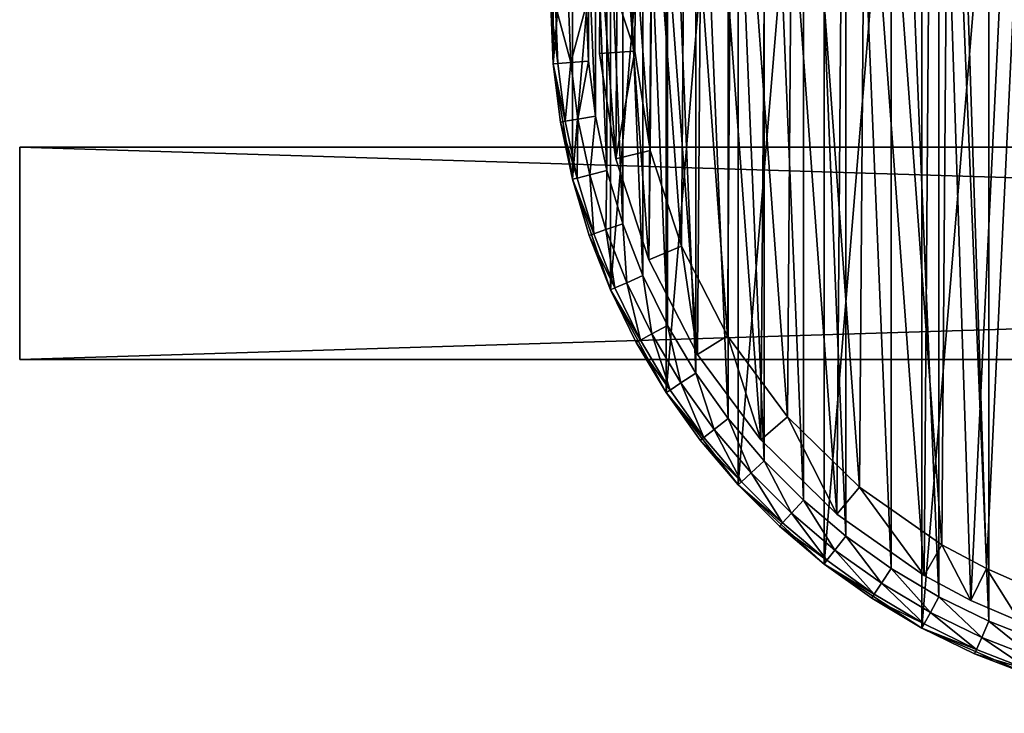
# Model space of a CAD drawing. Header units: millimetres. Extents: x 2 to 392, y -79 to 45.
# Tile 1 of 14: x 2 to 58, y -51 to -12. Entities that reach past the tile are written whole.
import ezdxf

# ---------------------------------------------------------------- set-up
doc = ezdxf.new("R2010")
doc.units = ezdxf.units.MM
doc.header["$LTSCALE"] = 25.4
doc.layers.get('0').update_dxf_attribs({"true_color": 0xff5454})

# ---------------------------------------------------------------- blocks, each defined once
blk = doc.blocks.new('PILLS-II-8264.STL')
at = {"color": 250, "true_color": 0x262626}
mesh = blk.add_polyface(dxfattribs=at)
corners = [(33.424, -1.131, 7.876), (32.337, -14.253, 7.876), (32.337, -7.647, 7.876), (33.424, -20.769, 7.876), (35.569, 5.118, 7.876), (35.569, -27.018, 7.876), (38.713, 10.928, 7.876), (38.713, -32.828, 7.876), (42.771, 16.141, 7.876), (42.771, -38.041, 7.876), (47.631, 20.616, 7.876), (47.631, -42.516, 7.876), (53.162, 24.229, 7.876), (53.162, -46.129, 7.876), (59.212, 26.883, 7.876), (59.212, -48.783, 7.876), (65.616, 28.504, 7.876), (65.616, -50.404, 7.876), (72.2, 29.05, 7.876), (72.2, -50.95, 7.876), (78.784, 28.504, 7.876), (78.784, -50.404, 7.876), (85.188, 26.883, 7.876), (85.188, -48.783, 7.876), (91.238, 24.229, 7.876), (91.238, -46.129, 7.876), (96.769, 20.616, 7.876), (96.769, -42.516, 7.876), (101.629, 16.141, 7.876), (101.629, -38.041, 7.876), (105.687, 10.928, 7.876), (105.687, -32.828, 7.876), (108.831, 5.118, 7.876), (108.831, -27.018, 7.876), (110.976, -1.131, 7.876), (110.976, -20.769, 7.876), (112.063, -7.647, 7.876), (112.063, -14.253, 7.876)]
mesh.append_faces([[corners[k] for k in face] for face in [(0, 1, 2), (35, 36, 37)]], dxfattribs={"vtx0": -1, "color": 250})
mesh.append_faces([[corners[k] for k in face] for face in [(1, 0, 3), (3, 4, 5), (5, 6, 7), (7, 8, 9), (9, 10, 11), (11, 12, 13), (13, 14, 15), (15, 16, 17), (17, 18, 19), (19, 20, 21), (21, 22, 23), (23, 24, 25), (25, 26, 27), (27, 28, 29), (29, 30, 31), (31, 32, 33), (33, 34, 35)]], dxfattribs={"vtx0": -1, "vtx1": -1, "color": 250})
mesh.append_faces([[corners[k] for k in face] for face in [(3, 0, 4), (5, 4, 6), (7, 6, 8), (9, 8, 10), (11, 10, 12), (13, 12, 14), (15, 14, 16), (17, 16, 18), (19, 18, 20), (21, 20, 22), (23, 22, 24), (25, 24, 26), (27, 26, 28), (29, 28, 30), (31, 30, 32), (33, 32, 34), (35, 34, 36)]], dxfattribs={"vtx0": -1, "vtx2": -1, "color": 250})
mesh = blk.add_polyface(dxfattribs=at)
corners = [(34.33, -14.088, 31.275), (34.33, -7.812, 31.275), (34.2, -10.95, 31.275), (34.718, -17.205, 31.275), (34.718, -4.695, 31.275), (35.363, -20.278, 31.275), (35.363, -1.622, 31.275), (36.259, -23.289, 31.275), (36.259, 1.389, 31.275), (37.401, -26.214, 31.275), (37.401, 4.314, 31.275), (38.78, -29.036, 31.275), (38.78, 7.136, 31.275), (40.388, -31.734, 31.275), (40.388, 9.834, 31.275), (42.213, -34.29, 31.275), (42.213, 12.39, 31.275), (44.242, -36.687, 31.275), (44.242, 14.787, 31.275), (46.463, -38.908, 31.275), (46.463, 17.008, 31.275), (48.86, -40.937, 31.275), (48.86, 19.037, 31.275), (51.416, -42.762, 31.275), (51.416, 20.862, 31.275), (54.114, -44.37, 31.275), (54.114, 22.47, 31.275), (56.936, -45.749, 31.275), (56.936, 23.849, 31.275), (59.861, -46.891, 31.275), (59.861, 24.991, 31.275), (62.872, -47.787, 31.275), (62.872, 25.887, 31.275), (65.945, -48.432, 31.275), (65.945, 26.532, 31.275), (69.062, -48.82, 31.275), (69.062, 26.92, 31.275), (72.2, -48.95, 31.275), (72.2, 27.05, 31.275), (75.338, -48.82, 31.275), (75.338, 26.92, 31.275), (78.455, -48.432, 31.275), (78.455, 26.532, 31.275), (81.528, -47.787, 31.275), (81.528, 25.887, 31.275), (84.539, -46.891, 31.275), (84.539, 24.991, 31.275), (87.464, -45.749, 31.275), (87.464, 23.849, 31.275), (90.286, -44.37, 31.275), (90.286, 22.47, 31.275), (92.984, -42.762, 31.275), (92.984, 20.862, 31.275), (95.54, -40.937, 31.275), (95.54, 19.037, 31.275), (97.937, -38.908, 31.275), (97.937, 17.008, 31.275), (100.158, -36.687, 31.275), (100.158, 14.787, 31.275), (102.187, -34.29, 31.275), (102.187, 12.39, 31.275), (104.012, -31.734, 31.275), (104.012, 9.834, 31.275), (105.62, -29.036, 31.275), (105.62, 7.136, 31.275), (106.999, -26.214, 31.275), (106.999, 4.314, 31.275), (108.141, -23.289, 31.275), (108.141, 1.389, 31.275), (109.037, -20.278, 31.275), (109.037, -1.622, 31.275), (109.682, -17.205, 31.275), (109.682, -4.695, 31.275), (110.07, -14.088, 31.275), (110.07, -7.812, 31.275), (110.2, -10.95, 31.275)]
mesh.append_faces([[corners[k] for k in face] for face in [(0, 1, 2), (74, 73, 75)]], dxfattribs={"vtx0": -1, "color": 250})
mesh.append_faces([[corners[k] for k in face] for face in [(1, 3, 4), (4, 5, 6), (6, 7, 8), (8, 9, 10), (10, 11, 12), (12, 13, 14), (14, 15, 16), (16, 17, 18), (18, 19, 20), (20, 21, 22), (22, 23, 24), (24, 25, 26), (26, 27, 28), (28, 29, 30), (30, 31, 32), (32, 33, 34), (34, 35, 36), (36, 37, 38), (38, 39, 40), (40, 41, 42), (42, 43, 44), (44, 45, 46), (46, 47, 48), (48, 49, 50), (50, 51, 52), (52, 53, 54), (54, 55, 56), (56, 57, 58), (58, 59, 60), (60, 61, 62), (62, 63, 64), (64, 65, 66), (66, 67, 68), (68, 69, 70), (70, 71, 72), (72, 73, 74)]], dxfattribs={"vtx0": -1, "vtx1": -1, "color": 250})
mesh.append_faces([[corners[k] for k in face] for face in [(1, 0, 3), (4, 3, 5), (6, 5, 7), (8, 7, 9), (10, 9, 11), (12, 11, 13), (14, 13, 15), (16, 15, 17), (18, 17, 19), (20, 19, 21), (22, 21, 23), (24, 23, 25), (26, 25, 27), (28, 27, 29), (30, 29, 31), (32, 31, 33), (34, 33, 35), (36, 35, 37), (38, 37, 39), (40, 39, 41), (42, 41, 43), (44, 43, 45), (46, 45, 47), (48, 47, 49), (50, 49, 51), (52, 51, 53), (54, 53, 55), (56, 55, 57), (58, 57, 59), (60, 59, 61), (62, 61, 63), (64, 63, 65), (66, 65, 67), (68, 67, 69), (70, 69, 71), (72, 71, 73)]], dxfattribs={"vtx0": -1, "vtx2": -1, "color": 250})
at = {"color": 7, "true_color": 0xffffff}
mesh = blk.add_polyface(dxfattribs=at)
corners = [(35.868, -19.61, 7.221), (34.995, -7.659, 7.221), (34.949, -13.67, 7.221), (36.005, -1.734, 7.221), (37.728, -25.326, 7.221), (37.952, 3.953, 7.221), (40.48, -30.67, 7.221), (40.786, 9.254, 7.221), (44.054, -35.503, 7.221), (44.434, 14.031, 7.221), (48.357, -39.7, 7.221), (48.801, 18.162, 7.221), (53.278, -43.152, 7.221), (53.773, 21.538, 7.221), (55.93, -44.57, 7.221), (59.223, 24.073, 7.221), (58.688, -45.77, 7.221), (64.449, -47.487, 7.221), (65.01, 25.701, 7.221), (70.41, -48.257, 7.221), (70.982, 26.38, 7.221), (76.418, -48.061, 7.221), (76.986, 26.092, 7.221), (82.316, -46.904, 7.221), (82.866, 24.845, 7.221), (87.953, -44.816, 7.221), (88.47, 22.67, 7.221), (93.181, -41.85, 7.221), (93.652, 19.625, 7.221), (97.866, -38.084, 7.221), (98.279, 15.788, 7.221), (101.886, -33.616, 7.221), (102.23, 11.258, 7.221), (105.138, -28.56, 7.221), (105.404, 6.153, 7.221), (107.536, -23.049, 7.221), (107.717, 0.606, 7.221), (109.019, -17.224, 7.221), (109.111, -5.241, 7.221), (109.549, -11.236, 7.221)]
mesh.append_faces([[corners[k] for k in face] for face in [(0, 1, 2), (38, 37, 39)]], dxfattribs={"vtx0": -1, "color": 7})
mesh.append_faces([[corners[k] for k in face] for face in [(1, 0, 3), (3, 4, 5), (5, 6, 7), (7, 8, 9), (9, 10, 11), (11, 12, 13), (13, 14, 15), (15, 17, 18), (18, 19, 20), (20, 21, 22), (22, 23, 24), (24, 25, 26), (26, 27, 28), (28, 29, 30), (30, 31, 32), (32, 33, 34), (34, 35, 36), (36, 37, 38)]], dxfattribs={"vtx0": -1, "vtx1": -1, "color": 7})
mesh.append_faces([[corners[k] for k in face] for face in [(3, 0, 4), (5, 4, 6), (7, 6, 8), (9, 8, 10), (11, 10, 12), (13, 12, 14), (15, 14, 16), (15, 16, 17), (18, 17, 19), (20, 19, 21), (22, 21, 23), (24, 23, 25), (26, 25, 27), (28, 27, 29), (30, 29, 31), (32, 31, 33), (34, 33, 35), (36, 35, 37)]], dxfattribs={"vtx0": -1, "vtx2": -1, "color": 7})
mesh = blk.add_polyface(dxfattribs=at)
corners = [(36.987, -7.836, 0.575), (37.813, -19.147, 0.575), (36.944, -13.524, 0.575), (37.943, -2.227, 0.575), (39.574, -24.556, 0.575), (39.786, 3.155, 0.575), (42.179, -29.614, 0.575), (42.468, 8.172, 0.575), (45.561, -34.188, 0.575), (45.921, 12.693, 0.575), (49.634, -38.16, 0.575), (50.054, 16.603, 0.575), (54.291, -41.428, 0.575), (54.76, 19.799, 0.575), (56.801, -42.77, 0.575), (59.918, 22.198, 0.575), (59.412, -43.906, 0.575), (64.864, -45.53, 0.575), (65.395, 23.739, 0.575), (70.506, -46.259, 0.575), (71.047, 24.381, 0.575), (76.192, -46.074, 0.575), (76.73, 24.109, 0.575), (81.775, -44.979, 0.575), (82.295, 22.928, 0.575), (87.109, -43.002, 0.575), (87.599, 20.87, 0.575), (92.058, -40.195, 0.575), (92.503, 17.988, 0.575), (96.492, -36.631, 0.575), (96.882, 14.356, 0.575), (100.297, -32.402, 0.575), (100.622, 10.069, 0.575), (103.374, -27.617, 0.575), (103.626, 5.238, 0.575), (105.644, -22.401, 0.575), (105.816, -0.013, 0.575), (107.048, -16.888, 0.575), (107.135, -5.547, 0.575), (107.549, -11.221, 0.575)]
mesh.append_faces([[corners[k] for k in face] for face in [(0, 1, 2), (37, 38, 39)]], dxfattribs={"vtx0": -1, "color": 7})
mesh.append_faces([[corners[k] for k in face] for face in [(1, 3, 4), (4, 5, 6), (6, 7, 8), (8, 9, 10), (10, 11, 12), (12, 13, 14), (14, 15, 16), (16, 15, 17), (17, 18, 19), (19, 20, 21), (21, 22, 23), (23, 24, 25), (25, 26, 27), (27, 28, 29), (29, 30, 31), (31, 32, 33), (33, 34, 35), (35, 36, 37)]], dxfattribs={"vtx0": -1, "vtx1": -1, "color": 7})
mesh.append_faces([[corners[k] for k in face] for face in [(1, 0, 3), (4, 3, 5), (6, 5, 7), (8, 7, 9), (10, 9, 11), (12, 11, 13), (14, 13, 15), (17, 15, 18), (19, 18, 20), (21, 20, 22), (23, 22, 24), (25, 24, 26), (27, 26, 28), (29, 28, 30), (31, 30, 32), (33, 32, 34), (35, 34, 36), (37, 36, 38)]], dxfattribs={"vtx0": -1, "vtx2": -1, "color": 7})
at = {"color": 250, "true_color": 0x262626}
mesh = blk.add_polyface(dxfattribs=at)
corners = [(32.337, -7.647, 7.876), (32.337, -14.253, 7.876), (32.2, -10.95, 29.275)]
mesh.append_faces([[corners[k] for k in face] for face in [(0, 1, 2)]], dxfattribs={"color": 250})
at = {"color": 7, "true_color": 0xffffff}
mesh = blk.add_polyface(dxfattribs=at)
corners = [(34.995, -7.659, 7.221), (34.949, -13.67, 2.575), (34.949, -13.67, 7.221), (34.995, -7.659, 2.575)]
mesh.append_faces([[corners[k] for k in face] for face in [(0, 1, 2), (1, 0, 3)]], dxfattribs={"vtx0": -1, "color": 7})
mesh = blk.add_polyface(dxfattribs=at)
corners = [(34.995, -7.659, 2.575), (36.944, -13.524, 0.575), (34.949, -13.67, 2.575), (36.987, -7.836, 0.575)]
mesh.append_faces([[corners[k] for k in face] for face in [(0, 1, 2), (1, 0, 3)]], dxfattribs={"vtx0": -1, "color": 7})
at = {"color": 250, "true_color": 0x262626}
mesh = blk.add_polyface(dxfattribs=at)
corners = [(32.2, -10.95, 29.275), (32.337, -14.253, 7.876), (32.337, -14.253, 29.275)]
mesh.append_faces([[corners[k] for k in face] for face in [(0, 1, 2)]], dxfattribs={"color": 250})
mesh = blk.add_polyface(dxfattribs=at)
corners = [(32.604, -14.231, 30.275), (32.2, -10.95, 29.275), (32.337, -14.253, 29.275), (32.468, -10.95, 30.275)]
mesh.append_faces([[corners[k] for k in face] for face in [(0, 1, 2), (1, 0, 3)]], dxfattribs={"vtx0": -1, "color": 250})
mesh = blk.add_polyface(dxfattribs=at)
corners = [(33.333, -14.171, 31.008), (32.468, -10.95, 30.275), (32.604, -14.231, 30.275), (33.2, -10.95, 31.008)]
mesh.append_faces([[corners[k] for k in face] for face in [(0, 1, 2), (1, 0, 3)]], dxfattribs={"vtx0": -1, "color": 250})
mesh = blk.add_polyface(dxfattribs=at)
corners = [(33.333, -14.171, 31.008), (34.2, -10.95, 31.275), (33.2, -10.95, 31.008), (34.33, -14.088, 31.275)]
mesh.append_faces([[corners[k] for k in face] for face in [(0, 1, 2), (1, 0, 3)]], dxfattribs={"vtx0": -1, "color": 250})
at = {"color": 7, "true_color": 0xffffff}
mesh = blk.add_polyface(dxfattribs=at)
corners = [(36.944, -13.524, 0.575), (35.868, -19.61, 2.575), (34.949, -13.67, 2.575), (37.813, -19.147, 0.575)]
mesh.append_faces([[corners[k] for k in face] for face in [(0, 1, 2), (1, 0, 3)]], dxfattribs={"vtx0": -1, "color": 7})
mesh = blk.add_polyface(dxfattribs=at)
corners = [(34.949, -13.67, 7.221), (35.868, -19.61, 2.575), (35.868, -19.61, 7.221), (34.949, -13.67, 2.575)]
mesh.append_faces([[corners[k] for k in face] for face in [(0, 1, 2), (1, 0, 3)]], dxfattribs={"vtx0": -1, "color": 7})
at = {"color": 250, "true_color": 0x262626}
mesh = blk.add_polyface(dxfattribs=at)
corners = [(33.01, -17.49, 30.275), (32.337, -14.253, 29.275), (32.746, -17.534, 29.275), (32.604, -14.231, 30.275)]
mesh.append_faces([[corners[k] for k in face] for face in [(0, 1, 2), (1, 0, 3)]], dxfattribs={"vtx0": -1, "color": 250})
mesh = blk.add_polyface(dxfattribs=at)
corners = [(32.337, -14.253, 7.876), (33.424, -20.769, 7.876), (32.746, -17.534, 29.275)]
mesh.append_faces([[corners[k] for k in face] for face in [(0, 1, 2)]], dxfattribs={"color": 250})
mesh = blk.add_polyface(dxfattribs=at)
corners = [(32.337, -14.253, 7.876), (32.746, -17.534, 29.275), (32.337, -14.253, 29.275)]
mesh.append_faces([[corners[k] for k in face] for face in [(0, 1, 2)]], dxfattribs={"color": 250})
mesh = blk.add_polyface(dxfattribs=at)
corners = [(33.01, -17.49, 30.275), (33.333, -14.171, 31.008), (32.604, -14.231, 30.275), (33.732, -17.369, 31.008)]
mesh.append_faces([[corners[k] for k in face] for face in [(0, 1, 2), (1, 0, 3)]], dxfattribs={"vtx0": -1, "color": 250})
mesh = blk.add_polyface(dxfattribs=at)
corners = [(33.732, -17.369, 31.008), (34.33, -14.088, 31.275), (33.333, -14.171, 31.008), (34.718, -17.205, 31.275)]
mesh.append_faces([[corners[k] for k in face] for face in [(0, 1, 2), (1, 0, 3)]], dxfattribs={"vtx0": -1, "color": 250})
mesh = blk.add_polyface(dxfattribs=at)
corners = [(34.393, -20.524, 31.008), (34.718, -17.205, 31.275), (33.732, -17.369, 31.008), (35.363, -20.278, 31.275)]
mesh.append_faces([[corners[k] for k in face] for face in [(0, 1, 2), (1, 0, 3)]], dxfattribs={"vtx0": -1, "color": 250})
mesh = blk.add_polyface(dxfattribs=at)
corners = [(33.684, -20.704, 30.275), (32.746, -17.534, 29.275), (33.424, -20.769, 29.275), (33.01, -17.49, 30.275)]
mesh.append_faces([[corners[k] for k in face] for face in [(0, 1, 2), (1, 0, 3)]], dxfattribs={"vtx0": -1, "color": 250})
mesh = blk.add_polyface(dxfattribs=at)
corners = [(32.746, -17.534, 29.275), (33.424, -20.769, 7.876), (33.424, -20.769, 29.275)]
mesh.append_faces([[corners[k] for k in face] for face in [(0, 1, 2)]], dxfattribs={"color": 250})
mesh = blk.add_polyface(dxfattribs=at)
corners = [(33.684, -20.704, 30.275), (33.732, -17.369, 31.008), (33.01, -17.49, 30.275), (34.393, -20.524, 31.008)]
mesh.append_faces([[corners[k] for k in face] for face in [(0, 1, 2), (1, 0, 3)]], dxfattribs={"vtx0": -1, "color": 250})
mesh = blk.add_polyface(dxfattribs=at)
corners = [(392.2, -30.95, 41.276), (2.2, -18.95, 41.276), (2.2, -30.95, 41.276), (392.2, -18.95, 41.276)]
mesh.append_faces([[corners[k] for k in face] for face in [(0, 1, 2), (1, 0, 3)]], dxfattribs={"vtx0": -1, "color": 250})
mesh = blk.add_polyface(dxfattribs=at)
corners = [(2.2, -18.95, 41.276), (392.2, -18.95, 31.275), (2.2, -18.95, 31.275), (392.2, -18.95, 41.276)]
mesh.append_faces([[corners[k] for k in face] for face in [(0, 1, 2), (1, 0, 3)]], dxfattribs={"vtx0": -1, "color": 250})
mesh = blk.add_polyface(dxfattribs=at)
corners = [(392.2, -18.95, 31.275), (2.2, -30.95, 31.275), (2.2, -18.95, 31.275), (392.2, -30.95, 31.275)]
mesh.append_faces([[corners[k] for k in face] for face in [(0, 1, 2), (1, 0, 3)]], dxfattribs={"vtx0": -1, "color": 250})
mesh = blk.add_polyface(dxfattribs=at)
corners = [(2.2, -18.95, 41.276), (2.2, -30.95, 31.275), (2.2, -30.95, 41.276), (2.2, -18.95, 31.275)]
mesh.append_faces([[corners[k] for k in face] for face in [(0, 1, 2), (1, 0, 3)]], dxfattribs={"vtx0": -1, "color": 250})
at = {"color": 7, "true_color": 0xffffff}
mesh = blk.add_polyface(dxfattribs=at)
corners = [(37.813, -19.147, 0.575), (37.728, -25.326, 2.575), (35.868, -19.61, 2.575), (39.574, -24.556, 0.575)]
mesh.append_faces([[corners[k] for k in face] for face in [(0, 1, 2), (1, 0, 3)]], dxfattribs={"vtx0": -1, "color": 7})
mesh = blk.add_polyface(dxfattribs=at)
corners = [(35.868, -19.61, 7.221), (37.728, -25.326, 2.575), (37.728, -25.326, 7.221), (35.868, -19.61, 2.575)]
mesh.append_faces([[corners[k] for k in face] for face in [(0, 1, 2), (1, 0, 3)]], dxfattribs={"vtx0": -1, "color": 7})
at = {"color": 250, "true_color": 0x262626}
mesh = blk.add_polyface(dxfattribs=at)
corners = [(34.621, -23.851, 30.275), (34.393, -20.524, 31.008), (33.684, -20.704, 30.275), (35.313, -23.613, 31.008)]
mesh.append_faces([[corners[k] for k in face] for face in [(0, 1, 2), (1, 0, 3)]], dxfattribs={"vtx0": -1, "color": 250})
mesh = blk.add_polyface(dxfattribs=at)
corners = [(35.313, -23.613, 31.008), (35.363, -20.278, 31.275), (34.393, -20.524, 31.008), (36.259, -23.289, 31.275)]
mesh.append_faces([[corners[k] for k in face] for face in [(0, 1, 2), (1, 0, 3)]], dxfattribs={"vtx0": -1, "color": 250})
mesh = blk.add_polyface(dxfattribs=at)
corners = [(34.621, -23.851, 30.275), (33.424, -20.769, 29.275), (34.367, -23.938, 29.275), (33.684, -20.704, 30.275)]
mesh.append_faces([[corners[k] for k in face] for face in [(0, 1, 2), (1, 0, 3)]], dxfattribs={"vtx0": -1, "color": 250})
mesh = blk.add_polyface(dxfattribs=at)
corners = [(33.424, -20.769, 7.876), (35.569, -27.018, 7.876), (34.367, -23.938, 29.275)]
mesh.append_faces([[corners[k] for k in face] for face in [(0, 1, 2)]], dxfattribs={"color": 250})
mesh = blk.add_polyface(dxfattribs=at)
corners = [(33.424, -20.769, 7.876), (34.367, -23.938, 29.275), (33.424, -20.769, 29.275)]
mesh.append_faces([[corners[k] for k in face] for face in [(0, 1, 2)]], dxfattribs={"color": 250})
mesh = blk.add_polyface(dxfattribs=at)
corners = [(36.485, -26.616, 31.008), (36.259, -23.289, 31.275), (35.313, -23.613, 31.008), (37.401, -26.214, 31.275)]
mesh.append_faces([[corners[k] for k in face] for face in [(0, 1, 2), (1, 0, 3)]], dxfattribs={"vtx0": -1, "color": 250})
mesh = blk.add_polyface(dxfattribs=at)
corners = [(35.814, -26.91, 30.275), (34.367, -23.938, 29.275), (35.569, -27.018, 29.275), (34.621, -23.851, 30.275)]
mesh.append_faces([[corners[k] for k in face] for face in [(0, 1, 2), (1, 0, 3)]], dxfattribs={"vtx0": -1, "color": 250})
mesh = blk.add_polyface(dxfattribs=at)
corners = [(35.814, -26.91, 30.275), (35.313, -23.613, 31.008), (34.621, -23.851, 30.275), (36.485, -26.616, 31.008)]
mesh.append_faces([[corners[k] for k in face] for face in [(0, 1, 2), (1, 0, 3)]], dxfattribs={"vtx0": -1, "color": 250})
mesh = blk.add_polyface(dxfattribs=at)
corners = [(34.367, -23.938, 29.275), (35.569, -27.018, 7.876), (35.569, -27.018, 29.275)]
mesh.append_faces([[corners[k] for k in face] for face in [(0, 1, 2)]], dxfattribs={"color": 250})
at = {"color": 7, "true_color": 0xffffff}
mesh = blk.add_polyface(dxfattribs=at)
corners = [(39.574, -24.556, 0.575), (40.48, -30.67, 2.575), (37.728, -25.326, 2.575), (42.179, -29.614, 0.575)]
mesh.append_faces([[corners[k] for k in face] for face in [(0, 1, 2), (1, 0, 3)]], dxfattribs={"vtx0": -1, "color": 7})
mesh = blk.add_polyface(dxfattribs=at)
corners = [(37.728, -25.326, 7.221), (40.48, -30.67, 2.575), (40.48, -30.67, 7.221), (37.728, -25.326, 2.575)]
mesh.append_faces([[corners[k] for k in face] for face in [(0, 1, 2), (1, 0, 3)]], dxfattribs={"vtx0": -1, "color": 7})
at = {"color": 250, "true_color": 0x262626}
mesh = blk.add_polyface(dxfattribs=at)
corners = [(37.257, -29.86, 30.275), (36.485, -26.616, 31.008), (35.814, -26.91, 30.275), (37.901, -29.512, 31.008)]
mesh.append_faces([[corners[k] for k in face] for face in [(0, 1, 2), (1, 0, 3)]], dxfattribs={"vtx0": -1, "color": 250})
mesh = blk.add_polyface(dxfattribs=at)
corners = [(37.901, -29.512, 31.008), (37.401, -26.214, 31.275), (36.485, -26.616, 31.008), (38.78, -29.036, 31.275)]
mesh.append_faces([[corners[k] for k in face] for face in [(0, 1, 2), (1, 0, 3)]], dxfattribs={"vtx0": -1, "color": 250})
mesh = blk.add_polyface(dxfattribs=at)
corners = [(37.257, -29.86, 30.275), (35.569, -27.018, 29.275), (37.021, -29.988, 29.275), (35.814, -26.91, 30.275)]
mesh.append_faces([[corners[k] for k in face] for face in [(0, 1, 2), (1, 0, 3)]], dxfattribs={"vtx0": -1, "color": 250})
mesh = blk.add_polyface(dxfattribs=at)
corners = [(35.569, -27.018, 7.876), (38.713, -32.828, 7.876), (37.021, -29.988, 29.275)]
mesh.append_faces([[corners[k] for k in face] for face in [(0, 1, 2)]], dxfattribs={"color": 250})
mesh = blk.add_polyface(dxfattribs=at)
corners = [(35.569, -27.018, 7.876), (37.021, -29.988, 29.275), (35.569, -27.018, 29.275)]
mesh.append_faces([[corners[k] for k in face] for face in [(0, 1, 2)]], dxfattribs={"color": 250})
mesh = blk.add_polyface(dxfattribs=at)
corners = [(39.55, -32.281, 31.008), (38.78, -29.036, 31.275), (37.901, -29.512, 31.008), (40.388, -31.734, 31.275)]
mesh.append_faces([[corners[k] for k in face] for face in [(0, 1, 2), (1, 0, 3)]], dxfattribs={"vtx0": -1, "color": 250})
mesh = blk.add_polyface(dxfattribs=at)
corners = [(38.938, -32.681, 30.275), (37.021, -29.988, 29.275), (38.713, -32.828, 29.275), (37.257, -29.86, 30.275)]
mesh.append_faces([[corners[k] for k in face] for face in [(0, 1, 2), (1, 0, 3)]], dxfattribs={"vtx0": -1, "color": 250})
mesh = blk.add_polyface(dxfattribs=at)
corners = [(37.021, -29.988, 29.275), (38.713, -32.828, 7.876), (38.713, -32.828, 29.275)]
mesh.append_faces([[corners[k] for k in face] for face in [(0, 1, 2)]], dxfattribs={"color": 250})
mesh = blk.add_polyface(dxfattribs=at)
corners = [(38.938, -32.681, 30.275), (37.901, -29.512, 31.008), (37.257, -29.86, 30.275), (39.55, -32.281, 31.008)]
mesh.append_faces([[corners[k] for k in face] for face in [(0, 1, 2), (1, 0, 3)]], dxfattribs={"vtx0": -1, "color": 250})
at = {"color": 7, "true_color": 0xffffff}
mesh = blk.add_polyface(dxfattribs=at)
corners = [(42.179, -29.614, 0.575), (44.054, -35.503, 2.575), (40.48, -30.67, 2.575), (45.561, -34.188, 0.575)]
mesh.append_faces([[corners[k] for k in face] for face in [(0, 1, 2), (1, 0, 3)]], dxfattribs={"vtx0": -1, "color": 7})
at = {"color": 250, "true_color": 0x262626}
mesh = blk.add_polyface(dxfattribs=at)
corners = [(392.2, -30.95, 41.276), (2.2, -30.95, 31.275), (392.2, -30.95, 31.275), (2.2, -30.95, 41.276)]
mesh.append_faces([[corners[k] for k in face] for face in [(0, 1, 2), (1, 0, 3)]], dxfattribs={"vtx0": -1, "color": 250})
at = {"color": 7, "true_color": 0xffffff}
mesh = blk.add_polyface(dxfattribs=at)
corners = [(40.48, -30.67, 7.221), (44.054, -35.503, 2.575), (44.054, -35.503, 7.221), (40.48, -30.67, 2.575)]
mesh.append_faces([[corners[k] for k in face] for face in [(0, 1, 2), (1, 0, 3)]], dxfattribs={"vtx0": -1, "color": 7})
at = {"color": 250, "true_color": 0x262626}
mesh = blk.add_polyface(dxfattribs=at)
corners = [(41.424, -34.904, 31.008), (40.388, -31.734, 31.275), (39.55, -32.281, 31.008), (42.213, -34.29, 31.275)]
mesh.append_faces([[corners[k] for k in face] for face in [(0, 1, 2), (1, 0, 3)]], dxfattribs={"vtx0": -1, "color": 250})
mesh = blk.add_polyface(dxfattribs=at)
corners = [(40.846, -35.354, 30.275), (38.713, -32.828, 29.275), (40.634, -35.519, 29.275), (38.938, -32.681, 30.275)]
mesh.append_faces([[corners[k] for k in face] for face in [(0, 1, 2), (1, 0, 3)]], dxfattribs={"vtx0": -1, "color": 250})
mesh = blk.add_polyface(dxfattribs=at)
corners = [(40.846, -35.354, 30.275), (39.55, -32.281, 31.008), (38.938, -32.681, 30.275), (41.424, -34.904, 31.008)]
mesh.append_faces([[corners[k] for k in face] for face in [(0, 1, 2), (1, 0, 3)]], dxfattribs={"vtx0": -1, "color": 250})
mesh = blk.add_polyface(dxfattribs=at)
corners = [(38.713, -32.828, 7.876), (42.771, -38.041, 7.876), (40.634, -35.519, 29.275)]
mesh.append_faces([[corners[k] for k in face] for face in [(0, 1, 2)]], dxfattribs={"color": 250})
mesh = blk.add_polyface(dxfattribs=at)
corners = [(38.713, -32.828, 7.876), (40.634, -35.519, 29.275), (38.713, -32.828, 29.275)]
mesh.append_faces([[corners[k] for k in face] for face in [(0, 1, 2)]], dxfattribs={"color": 250})
mesh = blk.add_polyface(dxfattribs=at)
corners = [(43.507, -37.364, 31.008), (42.213, -34.29, 31.275), (41.424, -34.904, 31.008), (44.242, -36.687, 31.275)]
mesh.append_faces([[corners[k] for k in face] for face in [(0, 1, 2), (1, 0, 3)]], dxfattribs={"vtx0": -1, "color": 250})
at = {"color": 7, "true_color": 0xffffff}
mesh = blk.add_polyface(dxfattribs=at)
corners = [(45.561, -34.188, 0.575), (48.357, -39.7, 2.575), (44.054, -35.503, 2.575), (49.634, -38.16, 0.575)]
mesh.append_faces([[corners[k] for k in face] for face in [(0, 1, 2), (1, 0, 3)]], dxfattribs={"vtx0": -1, "color": 7})
at = {"color": 250, "true_color": 0x262626}
mesh = blk.add_polyface(dxfattribs=at)
corners = [(42.968, -37.86, 30.275), (41.424, -34.904, 31.008), (40.846, -35.354, 30.275), (43.507, -37.364, 31.008)]
mesh.append_faces([[corners[k] for k in face] for face in [(0, 1, 2), (1, 0, 3)]], dxfattribs={"vtx0": -1, "color": 250})
mesh = blk.add_polyface(dxfattribs=at)
corners = [(42.968, -37.86, 30.275), (40.634, -35.519, 29.275), (42.771, -38.041, 29.275), (40.846, -35.354, 30.275)]
mesh.append_faces([[corners[k] for k in face] for face in [(0, 1, 2), (1, 0, 3)]], dxfattribs={"vtx0": -1, "color": 250})
mesh = blk.add_polyface(dxfattribs=at)
corners = [(40.634, -35.519, 29.275), (42.771, -38.041, 7.876), (42.771, -38.041, 29.275)]
mesh.append_faces([[corners[k] for k in face] for face in [(0, 1, 2)]], dxfattribs={"color": 250})
at = {"color": 7, "true_color": 0xffffff}
mesh = blk.add_polyface(dxfattribs=at)
corners = [(48.357, -39.7, 7.221), (44.054, -35.503, 2.575), (48.357, -39.7, 2.575), (44.054, -35.503, 7.221)]
mesh.append_faces([[corners[k] for k in face] for face in [(0, 1, 2), (1, 0, 3)]], dxfattribs={"vtx0": -1, "color": 7})
at = {"color": 250, "true_color": 0x262626}
mesh = blk.add_polyface(dxfattribs=at)
corners = [(45.786, -39.643, 31.008), (44.242, -36.687, 31.275), (43.507, -37.364, 31.008), (46.463, -38.908, 31.275)]
mesh.append_faces([[corners[k] for k in face] for face in [(0, 1, 2), (1, 0, 3)]], dxfattribs={"vtx0": -1, "color": 250})
mesh = blk.add_polyface(dxfattribs=at)
corners = [(45.29, -40.182, 30.275), (43.507, -37.364, 31.008), (42.968, -37.86, 30.275), (45.786, -39.643, 31.008)]
mesh.append_faces([[corners[k] for k in face] for face in [(0, 1, 2), (1, 0, 3)]], dxfattribs={"vtx0": -1, "color": 250})
mesh = blk.add_polyface(dxfattribs=at)
corners = [(45.29, -40.182, 30.275), (42.771, -38.041, 29.275), (45.109, -40.379, 29.275), (42.968, -37.86, 30.275)]
mesh.append_faces([[corners[k] for k in face] for face in [(0, 1, 2), (1, 0, 3)]], dxfattribs={"vtx0": -1, "color": 250})
mesh = blk.add_polyface(dxfattribs=at)
corners = [(45.109, -40.379, 29.275), (42.771, -38.041, 7.876), (47.631, -42.516, 7.876)]
mesh.append_faces([[corners[k] for k in face] for face in [(0, 1, 2)]], dxfattribs={"color": 250})
mesh = blk.add_polyface(dxfattribs=at)
corners = [(42.771, -38.041, 29.275), (42.771, -38.041, 7.876), (45.109, -40.379, 29.275)]
mesh.append_faces([[corners[k] for k in face] for face in [(0, 1, 2)]], dxfattribs={"color": 250})
at = {"color": 7, "true_color": 0xffffff}
mesh = blk.add_polyface(dxfattribs=at)
corners = [(49.634, -38.16, 0.575), (53.278, -43.152, 2.575), (48.357, -39.7, 2.575), (54.291, -41.428, 0.575)]
mesh.append_faces([[corners[k] for k in face] for face in [(0, 1, 2), (1, 0, 3)]], dxfattribs={"vtx0": -1, "color": 7})
at = {"color": 250, "true_color": 0x262626}
mesh = blk.add_polyface(dxfattribs=at)
corners = [(48.246, -41.726, 31.008), (46.463, -38.908, 31.275), (45.786, -39.643, 31.008), (48.86, -40.937, 31.275)]
mesh.append_faces([[corners[k] for k in face] for face in [(0, 1, 2), (1, 0, 3)]], dxfattribs={"vtx0": -1, "color": 250})
mesh = blk.add_polyface(dxfattribs=at)
corners = [(47.796, -42.304, 30.275), (45.786, -39.643, 31.008), (45.29, -40.182, 30.275), (48.246, -41.726, 31.008)]
mesh.append_faces([[corners[k] for k in face] for face in [(0, 1, 2), (1, 0, 3)]], dxfattribs={"vtx0": -1, "color": 250})
at = {"color": 7, "true_color": 0xffffff}
mesh = blk.add_polyface(dxfattribs=at)
corners = [(53.278, -43.152, 7.221), (48.357, -39.7, 2.575), (53.278, -43.152, 2.575), (48.357, -39.7, 7.221)]
mesh.append_faces([[corners[k] for k in face] for face in [(0, 1, 2), (1, 0, 3)]], dxfattribs={"vtx0": -1, "color": 7})
at = {"color": 250, "true_color": 0x262626}
mesh = blk.add_polyface(dxfattribs=at)
corners = [(47.796, -42.304, 30.275), (45.109, -40.379, 29.275), (47.631, -42.516, 29.275), (45.29, -40.182, 30.275)]
mesh.append_faces([[corners[k] for k in face] for face in [(0, 1, 2), (1, 0, 3)]], dxfattribs={"vtx0": -1, "color": 250})
mesh = blk.add_polyface(dxfattribs=at)
corners = [(45.109, -40.379, 29.275), (47.631, -42.516, 7.876), (47.631, -42.516, 29.275)]
mesh.append_faces([[corners[k] for k in face] for face in [(0, 1, 2)]], dxfattribs={"color": 250})
mesh = blk.add_polyface(dxfattribs=at)
corners = [(50.869, -43.599, 31.008), (48.86, -40.937, 31.275), (48.246, -41.726, 31.008), (51.416, -42.762, 31.275)]
mesh.append_faces([[corners[k] for k in face] for face in [(0, 1, 2), (1, 0, 3)]], dxfattribs={"vtx0": -1, "color": 250})
at = {"color": 7, "true_color": 0xffffff}
mesh = blk.add_polyface(dxfattribs=at)
corners = [(54.291, -41.428, 0.575), (55.93, -44.57, 2.575), (53.278, -43.152, 2.575), (56.801, -42.77, 0.575)]
mesh.append_faces([[corners[k] for k in face] for face in [(0, 1, 2), (1, 0, 3)]], dxfattribs={"vtx0": -1, "color": 7})
at = {"color": 250, "true_color": 0x262626}
mesh = blk.add_polyface(dxfattribs=at)
corners = [(50.469, -44.212, 30.275), (48.246, -41.726, 31.008), (47.796, -42.304, 30.275), (50.869, -43.599, 31.008)]
mesh.append_faces([[corners[k] for k in face] for face in [(0, 1, 2), (1, 0, 3)]], dxfattribs={"vtx0": -1, "color": 250})
mesh = blk.add_polyface(dxfattribs=at)
corners = [(50.469, -44.212, 30.275), (47.631, -42.516, 29.275), (50.322, -44.437, 29.275), (47.796, -42.304, 30.275)]
mesh.append_faces([[corners[k] for k in face] for face in [(0, 1, 2), (1, 0, 3)]], dxfattribs={"vtx0": -1, "color": 250})
mesh = blk.add_polyface(dxfattribs=at)
corners = [(50.322, -44.437, 29.275), (47.631, -42.516, 7.876), (53.162, -46.129, 7.876)]
mesh.append_faces([[corners[k] for k in face] for face in [(0, 1, 2)]], dxfattribs={"color": 250})
mesh = blk.add_polyface(dxfattribs=at)
corners = [(47.631, -42.516, 29.275), (47.631, -42.516, 7.876), (50.322, -44.437, 29.275)]
mesh.append_faces([[corners[k] for k in face] for face in [(0, 1, 2)]], dxfattribs={"color": 250})
mesh = blk.add_polyface(dxfattribs=at)
corners = [(53.638, -45.249, 31.008), (51.416, -42.762, 31.275), (50.869, -43.599, 31.008), (54.114, -44.37, 31.275)]
mesh.append_faces([[corners[k] for k in face] for face in [(0, 1, 2), (1, 0, 3)]], dxfattribs={"vtx0": -1, "color": 250})
at = {"color": 7, "true_color": 0xffffff}
mesh = blk.add_polyface(dxfattribs=at)
corners = [(56.801, -42.77, 0.575), (58.688, -45.77, 2.575), (55.93, -44.57, 2.575), (59.412, -43.906, 0.575)]
mesh.append_faces([[corners[k] for k in face] for face in [(0, 1, 2), (1, 0, 3)]], dxfattribs={"vtx0": -1, "color": 7})
mesh = blk.add_polyface(dxfattribs=at)
corners = [(55.93, -44.57, 7.221), (53.278, -43.152, 2.575), (55.93, -44.57, 2.575), (53.278, -43.152, 7.221)]
mesh.append_faces([[corners[k] for k in face] for face in [(0, 1, 2), (1, 0, 3)]], dxfattribs={"vtx0": -1, "color": 7})
at = {"color": 250, "true_color": 0x262626}
mesh = blk.add_polyface(dxfattribs=at)
corners = [(53.29, -45.893, 30.275), (50.869, -43.599, 31.008), (50.469, -44.212, 30.275), (53.638, -45.249, 31.008)]
mesh.append_faces([[corners[k] for k in face] for face in [(0, 1, 2), (1, 0, 3)]], dxfattribs={"vtx0": -1, "color": 250})
mesh = blk.add_polyface(dxfattribs=at)
corners = [(53.29, -45.893, 30.275), (50.322, -44.437, 29.275), (53.162, -46.129, 29.275), (50.469, -44.212, 30.275)]
mesh.append_faces([[corners[k] for k in face] for face in [(0, 1, 2), (1, 0, 3)]], dxfattribs={"vtx0": -1, "color": 250})
mesh = blk.add_polyface(dxfattribs=at)
corners = [(50.322, -44.437, 29.275), (53.162, -46.129, 7.876), (53.162, -46.129, 29.275)]
mesh.append_faces([[corners[k] for k in face] for face in [(0, 1, 2)]], dxfattribs={"color": 250})
mesh = blk.add_polyface(dxfattribs=at)
corners = [(56.534, -46.665, 31.008), (54.114, -44.37, 31.275), (53.638, -45.249, 31.008), (56.936, -45.749, 31.275)]
mesh.append_faces([[corners[k] for k in face] for face in [(0, 1, 2), (1, 0, 3)]], dxfattribs={"vtx0": -1, "color": 250})
at = {"color": 7, "true_color": 0xffffff}
mesh = blk.add_polyface(dxfattribs=at)
corners = [(58.688, -45.77, 7.221), (55.93, -44.57, 2.575), (58.688, -45.77, 2.575), (55.93, -44.57, 7.221)]
mesh.append_faces([[corners[k] for k in face] for face in [(0, 1, 2), (1, 0, 3)]], dxfattribs={"vtx0": -1, "color": 7})
at = {"color": 250, "true_color": 0x262626}
mesh = blk.add_polyface(dxfattribs=at)
corners = [(56.24, -47.336, 30.275), (53.638, -45.249, 31.008), (53.29, -45.893, 30.275), (56.534, -46.665, 31.008)]
mesh.append_faces([[corners[k] for k in face] for face in [(0, 1, 2), (1, 0, 3)]], dxfattribs={"vtx0": -1, "color": 250})
mesh = blk.add_polyface(dxfattribs=at)
corners = [(56.24, -47.336, 30.275), (53.162, -46.129, 29.275), (56.132, -47.581, 29.275), (53.29, -45.893, 30.275)]
mesh.append_faces([[corners[k] for k in face] for face in [(0, 1, 2), (1, 0, 3)]], dxfattribs={"vtx0": -1, "color": 250})
mesh = blk.add_polyface(dxfattribs=at)
corners = [(56.132, -47.581, 29.275), (53.162, -46.129, 7.876), (59.212, -48.783, 7.876)]
mesh.append_faces([[corners[k] for k in face] for face in [(0, 1, 2)]], dxfattribs={"color": 250})
mesh = blk.add_polyface(dxfattribs=at)
corners = [(53.162, -46.129, 29.275), (53.162, -46.129, 7.876), (56.132, -47.581, 29.275)]
mesh.append_faces([[corners[k] for k in face] for face in [(0, 1, 2)]], dxfattribs={"color": 250})
mesh = blk.add_polyface(dxfattribs=at)
corners = [(59.537, -47.837, 31.008), (56.936, -45.749, 31.275), (56.534, -46.665, 31.008), (59.861, -46.891, 31.275)]
mesh.append_faces([[corners[k] for k in face] for face in [(0, 1, 2), (1, 0, 3)]], dxfattribs={"vtx0": -1, "color": 250})
mesh = blk.add_polyface(dxfattribs=at)
corners = [(59.299, -48.529, 30.275), (56.534, -46.665, 31.008), (56.24, -47.336, 30.275), (59.537, -47.837, 31.008)]
mesh.append_faces([[corners[k] for k in face] for face in [(0, 1, 2), (1, 0, 3)]], dxfattribs={"vtx0": -1, "color": 250})
mesh = blk.add_polyface(dxfattribs=at)
corners = [(59.299, -48.529, 30.275), (56.132, -47.581, 29.275), (59.212, -48.783, 29.275), (56.24, -47.336, 30.275)]
mesh.append_faces([[corners[k] for k in face] for face in [(0, 1, 2), (1, 0, 3)]], dxfattribs={"vtx0": -1, "color": 250})
mesh = blk.add_polyface(dxfattribs=at)
corners = [(56.132, -47.581, 29.275), (59.212, -48.783, 7.876), (59.212, -48.783, 29.275)]
mesh.append_faces([[corners[k] for k in face] for face in [(0, 1, 2)]], dxfattribs={"color": 250})

msp = doc.modelspace()

# ---------------------------------------------------------------- block references
at = {"color": 0}
msp.add_blockref('PILLS-II-8264.STL', (0, 0), dxfattribs=at)

doc.saveas('drawing.dxf')
